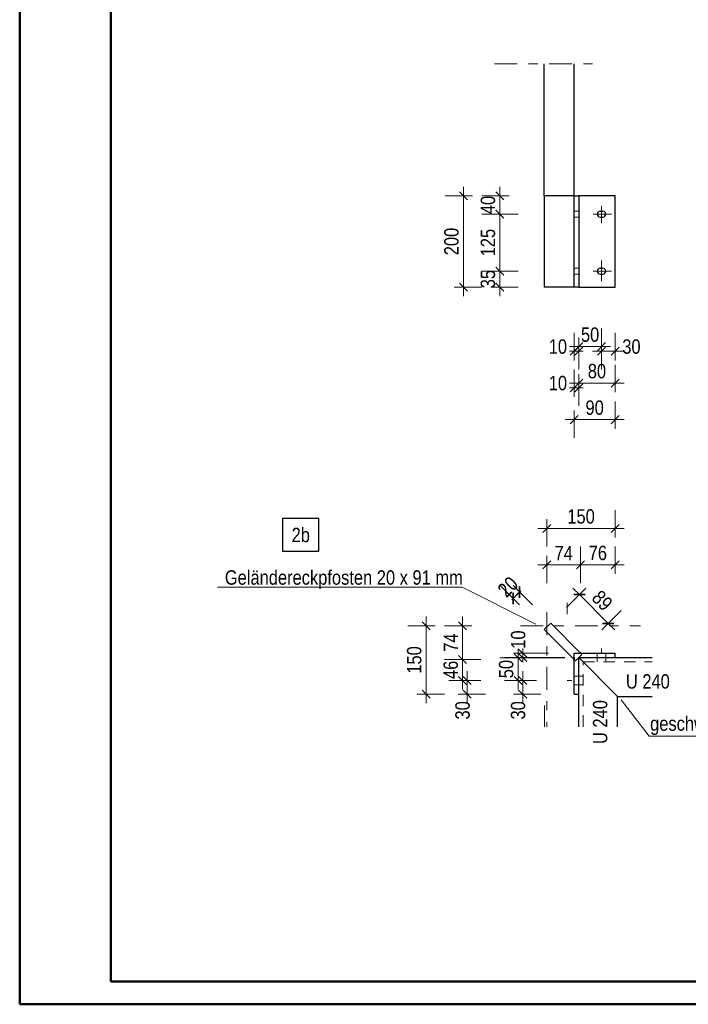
# Model space of a CAD drawing. Header units: millimetres. Extents: x 0 to 96, y -6 to 70.6.
# Tile 1 of 138: x 0 to 7.3, y 0 to 10.8. Entities that reach past the tile are written whole.
import ezdxf

# ---------------------------------------------------------------- set-up
doc = ezdxf.new("R2010")
doc.units = ezdxf.units.MM
for name, pattern in [('DASHDOT', [1, 0.5, -0.25, 0, -0.25]), ('DASHDOTX2', [2, 1, -0.5, 0, -0.5]), ('HIDDEN', [0.375, 0.25, -0.125])]:
    doc.linetypes.add(name, pattern=pattern)
doc.layers.add('Achsen', color=7, linetype='Continuous', lineweight=20)
doc.layers.add('Schraffuren', color=7, linetype='Continuous', lineweight=20)
doc.styles.add('Arial Narrow', font='ARIALN.TTF')
doc.dimstyles.new('Arch_Strakon_dimstyle', dxfattribs={"dimtxt": 15.75, "dimasz": 1, "dimexe": 1.25, "dimexo": 0.0625, "dimgap": 1, "dimtad": 0, "dimdec": 3, "dimzin": 12, "dimdsep": 46, "dimtxsty": 'Arial Narrow', "dimblk": 'Arrowhead_Tick', "dimsah": 1, "dimcen": 0, "dimse1": 1, "dimse2": 1, "dimclrd": 6, "dimclrt": 2, "dimazin": 0, "dimtfac": 1, "dimtdec": 4, "dimtmove": 0, "dimatfit": 3, "dimldrblk": 'NONE', "dimfxl": 1, "dimtvp": 1, "dimtolj": 1, "dimtzin": 0, "dimlwd": 13, "dimarcsym": 2})

# ---------------------------------------------------------------- blocks, each defined once
blk = doc.blocks.new('Arrowhead_Tick')
at = {"color": 0, "linetype": 'Continuous', "lineweight": -2}
for p, q in [((0, 20), (0, -10)), ((-1, 0), (0, 0)), ((10, 0), (0, 0))]:
    blk.add_line(p, q, dxfattribs=at)
at = {"color": 2, "linetype": 'Continuous', "lineweight": 35}
blk.add_line((4.4, 4.4), (-4.4, -4.4), dxfattribs=at)
blk = doc.blocks.new('*D391')
at = {"color": 6, "linetype": 'Continuous', "lineweight": 13}
blk.add_line((6.141, 4.483), (6.443, 4.181), dxfattribs=at)
at = {"layer": 'Defpoints', "color": 0}
for p in [(5.82, 4.176), (6.45, 4.174), (6.126, 3.849)]:
    blk.add_point(p, dxfattribs=at)
at = {"color": 6, "lineweight": 13, "xscale": 0.01, "yscale": 0.01, "zscale": 0.01}
for p, rotation in [((6.134, 4.49), 134.9999999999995), ((6.45, 4.174), 314.9999999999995)]:
    blk.add_blockref('Arrowhead_Tick', p, dxfattribs=dict(at, rotation=rotation))
at = {"color": 2, "lineweight": 0, "insert": (6.384, 4.424), "char_height": 0.1575, "attachment_point": 5, "rotation": 315, "style": 'Arial Narrow'}
blk.add_mtext('\\A1;89', dxfattribs=at)
blk = doc.blocks.new('_None')
blk = doc.blocks.new('*D392')
at = {"color": 6, "linetype": 'Continuous', "lineweight": 13}
blk.add_line((5.512, 3.409), (5.512, 3.539), dxfattribs=at)
at = {"layer": 'Defpoints', "color": 0}
for p in [(5.512, 3.549), (6.001, 3.549), (6.076, 3.399)]:
    blk.add_point(p, dxfattribs=at)
at = {"color": 6, "lineweight": 13, "xscale": 0.01, "yscale": 0.01, "zscale": 0.01}
for p, rotation in [((5.512, 3.549), 90), ((5.512, 3.399), 270)]:
    blk.add_blockref('Arrowhead_Tick', p, dxfattribs=dict(at, rotation=rotation))
at = {"color": 2, "lineweight": 0, "insert": (5.462, 3.221), "char_height": 0.1575, "attachment_point": 5, "rotation": 90, "style": 'Arial Narrow'}
blk.add_mtext('\\A1;30', dxfattribs=at)
blk = doc.blocks.new('*D393')
at = {"color": 6, "linetype": 'Continuous', "lineweight": 13}
blk.add_line((5.462, 3.559), (5.462, 3.786), dxfattribs=at)
at = {"layer": 'Defpoints', "color": 0}
for p in [(5.462, 3.796), (6.076, 3.796), (6.001, 3.549)]:
    blk.add_point(p, dxfattribs=at)
at = {"color": 6, "lineweight": 13, "xscale": 0.01, "yscale": 0.01, "zscale": 0.01}
for p, rotation in [((5.462, 3.796), 90), ((5.462, 3.549), 270)]:
    blk.add_blockref('Arrowhead_Tick', p, dxfattribs=dict(at, rotation=rotation))
at = {"color": 2, "lineweight": 0, "insert": (5.332, 3.673), "char_height": 0.1575, "attachment_point": 5, "rotation": 90, "style": 'Arial Narrow'}
blk.add_mtext('\\A1;50', dxfattribs=at)
blk = doc.blocks.new('*D394')
at = {"color": 6, "linetype": 'Continuous', "lineweight": 13}
for p, q in [((5.512, 3.859), (5.512, 3.869)), ((5.512, 3.799), (5.512, 3.849)), ((5.512, 3.789), (5.512, 3.779))]:
    blk.add_line(p, q, dxfattribs=at)
at = {"layer": 'Defpoints', "color": 0}
for p in [(5.512, 3.849), (6.526, 3.849), (6.526, 3.799)]:
    blk.add_point(p, dxfattribs=at)
at = {"color": 6, "lineweight": 13, "xscale": 0.01, "yscale": 0.01, "zscale": 0.01}
for p, rotation in [((5.512, 3.799), 90), ((5.512, 3.849), 270)]:
    blk.add_blockref('Arrowhead_Tick', p, dxfattribs=dict(at, rotation=rotation))
at = {"color": 2, "lineweight": 0, "insert": (5.463, 3.996), "char_height": 0.1575, "attachment_point": 5, "rotation": 90, "style": 'Arial Narrow'}
blk.add_mtext('\\A1;10', dxfattribs=at)
blk = doc.blocks.new('*D403')
at = {"layer": 'Defpoints', "color": 0}
for p in [(5.263, 8.033), (6.391, 8.033), (6.076, 7.858)]:
    blk.add_point(p, dxfattribs=at)
at = {"layer": 'Schraffuren', "color": 6, "linetype": 'Continuous', "lineweight": 13}
blk.add_line((5.263, 7.868), (5.263, 8.023), dxfattribs=at)
at = {"layer": 'Schraffuren', "color": 6, "lineweight": 13, "xscale": 0.01, "yscale": 0.01, "zscale": 0.01}
for p, rotation in [((5.263, 8.033), 90), ((5.263, 7.858), 270)]:
    blk.add_blockref('Arrowhead_Tick', p, dxfattribs=dict(at, rotation=rotation))
at = {"layer": 'Schraffuren', "color": 2, "lineweight": 0, "insert": (5.132, 7.946), "char_height": 0.1575, "attachment_point": 5, "rotation": 90, "style": 'Arial Narrow'}
blk.add_mtext('\\A1;35', dxfattribs=at)
blk = doc.blocks.new('*D404')
at = {"layer": 'Defpoints', "color": 0}
for p in [(5.263, 8.659), (6.286, 8.659), (6.391, 8.033)]:
    blk.add_point(p, dxfattribs=at)
at = {"layer": 'Schraffuren', "color": 6, "linetype": 'Continuous', "lineweight": 13}
blk.add_line((5.263, 8.043), (5.263, 8.649), dxfattribs=at)
at = {"layer": 'Schraffuren', "color": 6, "lineweight": 13, "xscale": 0.01, "yscale": 0.01, "zscale": 0.01}
for p, rotation in [((5.263, 8.659), 90), ((5.263, 8.033), 270)]:
    blk.add_blockref('Arrowhead_Tick', p, dxfattribs=dict(at, rotation=rotation))
at = {"layer": 'Schraffuren', "color": 2, "lineweight": 0, "insert": (5.132, 8.346), "char_height": 0.1575, "attachment_point": 5, "rotation": 90, "style": 'Arial Narrow'}
blk.add_mtext('\\A1;125', dxfattribs=at)
blk = doc.blocks.new('*D405')
at = {"layer": 'Defpoints', "color": 0}
for p in [(5.263, 8.858), (6.076, 8.858), (6.286, 8.659)]:
    blk.add_point(p, dxfattribs=at)
at = {"layer": 'Schraffuren', "color": 6, "linetype": 'Continuous', "lineweight": 13}
blk.add_line((5.263, 8.669), (5.263, 8.848), dxfattribs=at)
at = {"layer": 'Schraffuren', "color": 6, "lineweight": 13, "xscale": 0.01, "yscale": 0.01, "zscale": 0.01}
for p, rotation in [((5.263, 8.858), 90), ((5.263, 8.659), 270)]:
    blk.add_blockref('Arrowhead_Tick', p, dxfattribs=dict(at, rotation=rotation))
at = {"layer": 'Schraffuren', "color": 2, "lineweight": 0, "insert": (5.132, 8.758), "char_height": 0.1575, "attachment_point": 5, "rotation": 90, "style": 'Arial Narrow'}
blk.add_mtext('\\A1;40', dxfattribs=at)
blk = doc.blocks.new('*D406')
at = {"layer": 'Defpoints', "color": 0}
for p in [(4.863, 8.858), (6.076, 8.858), (6.076, 7.858)]:
    blk.add_point(p, dxfattribs=at)
at = {"layer": 'Schraffuren', "color": 6, "linetype": 'Continuous', "lineweight": 13}
blk.add_line((4.863, 7.868), (4.863, 8.848), dxfattribs=at)
at = {"layer": 'Schraffuren', "color": 6, "lineweight": 13, "xscale": 0.01, "yscale": 0.01, "zscale": 0.01}
for p, rotation in [((4.863, 8.858), 90), ((4.863, 7.858), 270)]:
    blk.add_blockref('Arrowhead_Tick', p, dxfattribs=dict(at, rotation=rotation))
at = {"layer": 'Schraffuren', "color": 2, "lineweight": 0, "insert": (4.732, 8.358), "char_height": 0.1575, "attachment_point": 5, "rotation": 90, "style": 'Arial Narrow'}
blk.add_mtext('\\A1;200', dxfattribs=at)
blk = doc.blocks.new('*D407')
at = {"layer": 'Defpoints', "color": 0}
for p in [(6.076, 7.858), (6.126, 7.858), (6.126, 7.156)]:
    blk.add_point(p, dxfattribs=at)
at = {"layer": 'Schraffuren', "color": 6, "linetype": 'Continuous', "lineweight": 13}
for p, q in [((6.066, 7.156), (6.056, 7.156)), ((6.076, 7.156), (6.126, 7.156)), ((6.136, 7.156), (6.146, 7.156))]:
    blk.add_line(p, q, dxfattribs=at)
at = {"layer": 'Schraffuren', "color": 6, "lineweight": 13, "xscale": 0.01, "yscale": 0.01, "zscale": 0.01}
blk.add_blockref('Arrowhead_Tick', (6.076, 7.156), dxfattribs=at)
at = {"layer": 'Schraffuren', "color": 6, "lineweight": 13, "xscale": 0.01, "yscale": 0.01, "zscale": 0.01, "rotation": 180}
blk.add_blockref('Arrowhead_Tick', (6.126, 7.156), dxfattribs=at)
at = {"layer": 'Schraffuren', "color": 2, "lineweight": 0, "insert": (5.898, 7.206), "char_height": 0.1575, "attachment_point": 5, "style": 'Arial Narrow'}
blk.add_mtext('\\A1;10', dxfattribs=at)
blk = doc.blocks.new('*D408')
at = {"layer": 'Defpoints', "color": 0}
for p in [(6.376, 7.922), (6.126, 7.858), (6.376, 7.206)]:
    blk.add_point(p, dxfattribs=at)
at = {"layer": 'Schraffuren', "color": 6, "linetype": 'Continuous', "lineweight": 13}
blk.add_line((6.136, 7.206), (6.366, 7.206), dxfattribs=at)
at = {"layer": 'Schraffuren', "color": 6, "lineweight": 13, "xscale": 0.01, "yscale": 0.01, "zscale": 0.01}
blk.add_blockref('Arrowhead_Tick', (6.376, 7.206), dxfattribs=at)
at = {"layer": 'Schraffuren', "color": 6, "lineweight": 13, "xscale": 0.01, "yscale": 0.01, "zscale": 0.01, "rotation": 180}
blk.add_blockref('Arrowhead_Tick', (6.126, 7.206), dxfattribs=at)
at = {"layer": 'Schraffuren', "color": 2, "lineweight": 0, "insert": (6.251, 7.337), "char_height": 0.1575, "attachment_point": 5, "style": 'Arial Narrow'}
blk.add_mtext('\\A1;50', dxfattribs=at)
blk = doc.blocks.new('*D409')
at = {"layer": 'Defpoints', "color": 0}
for p in [(6.376, 7.922), (6.526, 7.858), (6.526, 7.156)]:
    blk.add_point(p, dxfattribs=at)
at = {"layer": 'Schraffuren', "color": 6, "linetype": 'Continuous', "lineweight": 13}
blk.add_line((6.386, 7.156), (6.516, 7.156), dxfattribs=at)
at = {"layer": 'Schraffuren', "color": 6, "lineweight": 13, "xscale": 0.01, "yscale": 0.01, "zscale": 0.01}
blk.add_blockref('Arrowhead_Tick', (6.526, 7.156), dxfattribs=at)
at = {"layer": 'Schraffuren', "color": 6, "lineweight": 13, "xscale": 0.01, "yscale": 0.01, "zscale": 0.01, "rotation": 180}
blk.add_blockref('Arrowhead_Tick', (6.376, 7.156), dxfattribs=at)
at = {"layer": 'Schraffuren', "color": 2, "lineweight": 0, "insert": (6.704, 7.206), "char_height": 0.1575, "attachment_point": 5, "style": 'Arial Narrow'}
blk.add_mtext('\\A1;30', dxfattribs=at)
blk = doc.blocks.new('*D410')
at = {"layer": 'Defpoints', "color": 0}
for p in [(6.076, 7.858), (6.526, 7.858), (6.526, 6.406)]:
    blk.add_point(p, dxfattribs=at)
at = {"layer": 'Schraffuren', "color": 6, "linetype": 'Continuous', "lineweight": 13}
blk.add_line((6.086, 6.406), (6.516, 6.406), dxfattribs=at)
at = {"layer": 'Schraffuren', "color": 6, "lineweight": 13, "xscale": 0.01, "yscale": 0.01, "zscale": 0.01}
blk.add_blockref('Arrowhead_Tick', (6.526, 6.406), dxfattribs=at)
at = {"layer": 'Schraffuren', "color": 6, "lineweight": 13, "xscale": 0.01, "yscale": 0.01, "zscale": 0.01, "rotation": 180}
blk.add_blockref('Arrowhead_Tick', (6.076, 6.406), dxfattribs=at)
at = {"layer": 'Schraffuren', "color": 2, "lineweight": 0, "insert": (6.301, 6.537), "char_height": 0.1575, "attachment_point": 5, "style": 'Arial Narrow'}
blk.add_mtext('\\A1;90', dxfattribs=at)
blk = doc.blocks.new('*D411')
at = {"layer": 'Defpoints', "color": 0}
for p in [(6.076, 7.858), (6.126, 7.858), (6.126, 6.756)]:
    blk.add_point(p, dxfattribs=at)
at = {"layer": 'Schraffuren', "color": 6, "linetype": 'Continuous', "lineweight": 13}
for p, q in [((6.066, 6.756), (6.056, 6.756)), ((6.076, 6.756), (6.126, 6.756)), ((6.136, 6.756), (6.146, 6.756))]:
    blk.add_line(p, q, dxfattribs=at)
at = {"layer": 'Schraffuren', "color": 6, "lineweight": 13, "xscale": 0.01, "yscale": 0.01, "zscale": 0.01}
blk.add_blockref('Arrowhead_Tick', (6.076, 6.756), dxfattribs=at)
at = {"layer": 'Schraffuren', "color": 6, "lineweight": 13, "xscale": 0.01, "yscale": 0.01, "zscale": 0.01, "rotation": 180}
blk.add_blockref('Arrowhead_Tick', (6.126, 6.756), dxfattribs=at)
at = {"layer": 'Schraffuren', "color": 2, "lineweight": 0, "insert": (5.898, 6.806), "char_height": 0.1575, "attachment_point": 5, "style": 'Arial Narrow'}
blk.add_mtext('\\A1;10', dxfattribs=at)
blk = doc.blocks.new('*D412')
at = {"layer": 'Defpoints', "color": 0}
for p in [(6.126, 7.858), (6.526, 7.858), (6.526, 6.806)]:
    blk.add_point(p, dxfattribs=at)
at = {"layer": 'Schraffuren', "color": 6, "linetype": 'Continuous', "lineweight": 13}
blk.add_line((6.136, 6.806), (6.516, 6.806), dxfattribs=at)
at = {"layer": 'Schraffuren', "color": 6, "lineweight": 13, "xscale": 0.01, "yscale": 0.01, "zscale": 0.01, "rotation": 180}
blk.add_blockref('Arrowhead_Tick', (6.126, 6.806), dxfattribs=at)
at = {"layer": 'Schraffuren', "color": 6, "lineweight": 13, "xscale": 0.01, "yscale": 0.01, "zscale": 0.01}
blk.add_blockref('Arrowhead_Tick', (6.526, 6.806), dxfattribs=at)
at = {"layer": 'Schraffuren', "color": 2, "lineweight": 0, "insert": (6.326, 6.937), "char_height": 0.1575, "attachment_point": 5, "style": 'Arial Narrow'}
blk.add_mtext('\\A1;80', dxfattribs=at)
blk = doc.blocks.new('*D413')
at = {"layer": 'Defpoints', "color": 0}
for p in [(5.478, 4.517), (5.749, 4.105), (5.82, 4.176)]:
    blk.add_point(p, dxfattribs=at)
at = {"layer": 'Schraffuren', "color": 6, "linetype": 'Continuous', "lineweight": 13}
for p, q in [((5.485, 4.524), (5.492, 4.531)), ((5.4, 4.44), (5.393, 4.432)), ((5.408, 4.447), (5.478, 4.517))]:
    blk.add_line(p, q, dxfattribs=at)
at = {"layer": 'Schraffuren', "color": 6, "lineweight": 13, "xscale": 0.01, "yscale": 0.01, "zscale": 0.01}
for p, rotation in [((5.408, 4.447), 45.00000000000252), ((5.478, 4.517), 225.0000000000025)]:
    blk.add_blockref('Arrowhead_Tick', p, dxfattribs=dict(at, rotation=rotation))
at = {"layer": 'Schraffuren', "color": 2, "lineweight": 0, "insert": (5.351, 4.574), "char_height": 0.1575, "attachment_point": 5, "rotation": 45, "style": 'Arial Narrow'}
blk.add_mtext('\\A1;20', dxfattribs=at)
blk = doc.blocks.new('*D414')
at = {"layer": 'Defpoints', "color": 0}
for p in [(6.146, 4.815), (5.777, 4.296), (6.146, 3.849)]:
    blk.add_point(p, dxfattribs=at)
at = {"layer": 'Schraffuren', "color": 6, "linetype": 'Continuous', "lineweight": 13}
blk.add_line((5.787, 4.815), (6.136, 4.815), dxfattribs=at)
at = {"layer": 'Schraffuren', "color": 6, "lineweight": 13, "xscale": 0.01, "yscale": 0.01, "zscale": 0.01}
blk.add_blockref('Arrowhead_Tick', (6.146, 4.815), dxfattribs=at)
at = {"layer": 'Schraffuren', "color": 6, "lineweight": 13, "xscale": 0.01, "yscale": 0.01, "zscale": 0.01, "rotation": 180}
blk.add_blockref('Arrowhead_Tick', (5.777, 4.815), dxfattribs=at)
at = {"layer": 'Schraffuren', "color": 2, "lineweight": 0, "insert": (5.962, 4.944), "char_height": 0.1575, "attachment_point": 5, "style": 'Arial Narrow'}
blk.add_mtext('\\A1;74', dxfattribs=at)
blk = doc.blocks.new('*D415')
at = {"layer": 'Defpoints', "color": 0}
for p in [(6.526, 4.815), (6.146, 3.849), (6.526, 3.849)]:
    blk.add_point(p, dxfattribs=at)
at = {"layer": 'Schraffuren', "color": 6, "linetype": 'Continuous', "lineweight": 13}
blk.add_line((6.156, 4.815), (6.516, 4.815), dxfattribs=at)
at = {"layer": 'Schraffuren', "color": 6, "lineweight": 13, "xscale": 0.01, "yscale": 0.01, "zscale": 0.01}
blk.add_blockref('Arrowhead_Tick', (6.526, 4.815), dxfattribs=at)
at = {"layer": 'Schraffuren', "color": 6, "lineweight": 13, "xscale": 0.01, "yscale": 0.01, "zscale": 0.01, "rotation": 180}
blk.add_blockref('Arrowhead_Tick', (6.146, 4.815), dxfattribs=at)
at = {"layer": 'Schraffuren', "color": 2, "lineweight": 0, "insert": (6.336, 4.945), "char_height": 0.1575, "attachment_point": 5, "style": 'Arial Narrow'}
blk.add_mtext('\\A1;76', dxfattribs=at)
blk = doc.blocks.new('*D416')
at = {"layer": 'Defpoints', "color": 0}
for p in [(4.904, 3.549), (6.001, 3.549), (6.076, 3.399)]:
    blk.add_point(p, dxfattribs=at)
at = {"layer": 'Schraffuren', "color": 6, "linetype": 'Continuous', "lineweight": 13}
blk.add_line((4.904, 3.409), (4.904, 3.539), dxfattribs=at)
at = {"layer": 'Schraffuren', "color": 6, "lineweight": 13, "xscale": 0.01, "yscale": 0.01, "zscale": 0.01}
for p, rotation in [((4.904, 3.549), 90), ((4.904, 3.399), 270)]:
    blk.add_blockref('Arrowhead_Tick', p, dxfattribs=dict(at, rotation=rotation))
at = {"layer": 'Schraffuren', "color": 2, "lineweight": 0, "insert": (4.854, 3.221), "char_height": 0.1575, "attachment_point": 5, "rotation": 90, "style": 'Arial Narrow'}
blk.add_mtext('\\A1;30', dxfattribs=at)
blk = doc.blocks.new('*D417')
at = {"layer": 'Defpoints', "color": 0}
for p in [(4.854, 3.778), (6.076, 3.778), (6.001, 3.549)]:
    blk.add_point(p, dxfattribs=at)
at = {"layer": 'Schraffuren', "color": 6, "linetype": 'Continuous', "lineweight": 13}
blk.add_line((4.854, 3.559), (4.854, 3.768), dxfattribs=at)
at = {"layer": 'Schraffuren', "color": 6, "lineweight": 13, "xscale": 0.01, "yscale": 0.01, "zscale": 0.01}
for p, rotation in [((4.854, 3.778), 90), ((4.854, 3.549), 270)]:
    blk.add_blockref('Arrowhead_Tick', p, dxfattribs=dict(at, rotation=rotation))
at = {"layer": 'Schraffuren', "color": 2, "lineweight": 0, "insert": (4.724, 3.664), "char_height": 0.1575, "attachment_point": 5, "rotation": 90, "style": 'Arial Narrow'}
blk.add_mtext('\\A1;46', dxfattribs=at)
blk = doc.blocks.new('*D418')
at = {"layer": 'Defpoints', "color": 0}
for p in [(4.854, 4.148), (5.487, 4.148), (6.076, 3.778)]:
    blk.add_point(p, dxfattribs=at)
at = {"layer": 'Schraffuren', "color": 6, "linetype": 'Continuous', "lineweight": 13}
blk.add_line((4.854, 3.788), (4.854, 4.138), dxfattribs=at)
at = {"layer": 'Schraffuren', "color": 6, "lineweight": 13, "xscale": 0.01, "yscale": 0.01, "zscale": 0.01}
for p, rotation in [((4.854, 4.148), 90), ((4.854, 3.778), 270)]:
    blk.add_blockref('Arrowhead_Tick', p, dxfattribs=dict(at, rotation=rotation))
at = {"layer": 'Schraffuren', "color": 2, "lineweight": 0, "insert": (4.726, 3.963), "char_height": 0.1575, "attachment_point": 5, "rotation": 90, "style": 'Arial Narrow'}
blk.add_mtext('\\A1;74', dxfattribs=at)
blk = doc.blocks.new('*D419')
at = {"layer": 'Defpoints', "color": 0}
for p in [(4.454, 4.148), (5.487, 4.148), (6.076, 3.399)]:
    blk.add_point(p, dxfattribs=at)
at = {"layer": 'Schraffuren', "color": 6, "linetype": 'Continuous', "lineweight": 13}
blk.add_line((4.454, 3.409), (4.454, 4.138), dxfattribs=at)
at = {"layer": 'Schraffuren', "color": 6, "lineweight": 13, "xscale": 0.01, "yscale": 0.01, "zscale": 0.01}
for p, rotation in [((4.454, 4.148), 90), ((4.454, 3.399), 270)]:
    blk.add_blockref('Arrowhead_Tick', p, dxfattribs=dict(at, rotation=rotation))
at = {"layer": 'Schraffuren', "color": 2, "lineweight": 0, "insert": (4.324, 3.773), "char_height": 0.1575, "attachment_point": 5, "rotation": 90, "style": 'Arial Narrow'}
blk.add_mtext('\\A1;150', dxfattribs=at)
blk = doc.blocks.new('*D420')
at = {"layer": 'Defpoints', "color": 0}
for p in [(6.526, 5.215), (5.777, 4.296), (6.526, 3.849)]:
    blk.add_point(p, dxfattribs=at)
at = {"layer": 'Schraffuren', "color": 6, "linetype": 'Continuous', "lineweight": 13}
blk.add_line((5.787, 5.215), (6.516, 5.215), dxfattribs=at)
at = {"layer": 'Schraffuren', "color": 6, "lineweight": 13, "xscale": 0.01, "yscale": 0.01, "zscale": 0.01}
blk.add_blockref('Arrowhead_Tick', (6.526, 5.215), dxfattribs=at)
at = {"layer": 'Schraffuren', "color": 6, "lineweight": 13, "xscale": 0.01, "yscale": 0.01, "zscale": 0.01, "rotation": 180}
blk.add_blockref('Arrowhead_Tick', (5.777, 5.215), dxfattribs=at)
at = {"layer": 'Schraffuren', "color": 2, "lineweight": 0, "insert": (6.152, 5.345), "char_height": 0.1575, "attachment_point": 5, "style": 'Arial Narrow'}
blk.add_mtext('\\A1;150', dxfattribs=at)

msp = doc.modelspace()

# ---------------------------------------------------------------- linework, layer by layer
at = {"color": 4, "linetype": 'Continuous', "lineweight": 50}
for p, q in [((0, 42.05), (0, 0)), ((1, 41.8), (1, 0.25)), ((1, 0.25), (87.25, 0.25)), ((0, 0), (87.5, 0))]:
    msp.add_line(p, q, dxfattribs=at)
at = {"color": 6, "linetype": 'DASHDOT', "lineweight": 13, "ltscale": 0.5}
for p, q in [((5.2021137, 10.3059128), (6.3407775, 10.3059128)), ((6.2855259, 8.6586806), (6.4853172, 8.6586806)), ((6.2855259, 8.0336806), (6.4853172, 8.0336806)), ((5.7773522, 4.2961255), (5.7773522, 3.0416387)), ((5.4871624, 4.1475141), (6.8051043, 4.1475141)), ((6.3757005, 3.8491657), (6.3757005, 3.8991657)), ((6.0007005, 3.5491657), (6.0507005, 3.5491657)), ((5.7508357, 3.2747205), (5.7508357, 3.0416387))]:
    msp.add_line(p, q, dxfattribs=at)
at = {"color": 3, "linetype": 'Continuous', "lineweight": 25}
for p, q in [((5.7490679, 8.8582727), (5.7490679, 10.3059128)), ((6.0757005, 8.8582727), (6.0757005, 10.3059128)), ((6.1257005, 3.7991657), (6.5507005, 3.3741657))]:
    msp.add_line(p, q, dxfattribs=at)
at = {"color": 5, "linetype": 'Continuous', "lineweight": 18}
msp.add_line((4.849483, 4.5695323), (2.1689884, 4.5695323), dxfattribs=at)
at = {"color": 6, "linetype": 'HIDDEN', "lineweight": 13, "ltscale": 0.5}
for p, q in [((6.0007005, 4.2730383), (6.0007005, 4.4992172)), ((5.4727658, 3.8491657), (5.7958185, 3.8491657)), ((6.3282005, 3.7991657), (6.3282005, 3.8491657)), ((6.3282005, 3.7516657), (6.3282005, 3.7991657)), ((6.4232005, 3.7991657), (6.4232005, 3.8491657)), ((6.4232005, 3.7516657), (6.4232005, 3.7991657)), ((6.1732005, 3.7516657), (6.9303443, 3.7516657)), ((6.1732005, 3.0416387), (6.1732005, 3.7516657)), ((6.0757005, 3.5966657), (6.1257005, 3.5966657)), ((6.1257005, 3.5966657), (6.1732005, 3.5966657)), ((6.0757005, 3.5016657), (6.1257005, 3.5016657)), ((6.1257005, 3.5016657), (6.1732005, 3.5016657))]:
    msp.add_line(p, q, dxfattribs=at)
at = {"color": 3, "linetype": 'DASHDOTX2', "lineweight": 25, "ltscale": 0.5}
msp.add_line((5.4727658, 3.7998573), (6.9303443, 3.7998573), dxfattribs=at)
at = {"color": 9, "linetype": 'Continuous', "lineweight": 0}
msp.add_circle((6.0757005, 3.7961327), 0.00555, dxfattribs=at)
at = {"layer": 'Achsen', "color": 3, "linetype": 'Continuous', "lineweight": 25}
for p, q in [((6.3607005, 8.6907727), (6.3907005, 8.6907727)), ((6.3607005, 8.6257727), (6.3907005, 8.6257727)), ((6.3607005, 8.0657727), (6.3907005, 8.0657727)), ((6.3607005, 8.0007727), (6.3907005, 8.0007727)), ((3.2780907, 5.3215405), (2.8796407, 5.3215405)), ((2.8796407, 5.3215405), (2.8796407, 4.9640405)), ((3.2780907, 4.9640405), (3.2780907, 5.3215405)), ((2.8796407, 4.9640405), (3.2780907, 4.9640405)), ((5.8197786, 4.1757984), (5.7490679, 4.1050877)), ((5.7490679, 4.1050877), (6.0903452, 3.7638104)), ((5.8197786, 4.1757984), (6.1610559, 3.8345211)), ((6.0757005, 3.8491657), (6.1257005, 3.8491657)), ((6.0757005, 3.3991657), (6.0757005, 3.8491657)), ((6.1610559, 3.8345211), (6.0903452, 3.7638104)), ((6.1257005, 3.8491657), (6.5257005, 3.8491657)), ((6.1257005, 3.7991657), (6.9303443, 3.7991657)), ((6.1257005, 3.0416387), (6.1257005, 3.7991657)), ((6.5257005, 3.7991657), (6.5257005, 3.8491657)), ((6.0757005, 3.3991657), (6.1257005, 3.3991657)), ((6.5507005, 3.3741657), (6.9303443, 3.3741657)), ((6.5507005, 3.0416387), (6.5507005, 3.3741657))]:
    msp.add_line(p, q, dxfattribs=at)
for centre, start, end in [((6.3607005, 8.6582727), 90, 270), ((6.3907005, 8.6582727), 270, 90), ((6.3607005, 8.0332727), 90, 270), ((6.3907005, 8.0332727), 270, 90)]:
    msp.add_arc(centre, 0.0325, start, end, dxfattribs=at)
at = {"layer": 'Schraffuren', "color": 3, "linetype": 'Continuous', "lineweight": 25}
for p, q in [((5.7490679, 8.8582727), (5.7490679, 7.8582727)), ((6.0757005, 8.8582727), (5.7490679, 8.8582727)), ((6.0757005, 7.8582727), (6.0757005, 8.8582727)), ((6.0757005, 8.8582727), (6.1257005, 8.8582727)), ((6.1257005, 8.8582727), (6.1257005, 7.8582727)), ((6.1257005, 8.8582727), (6.1257005, 7.8582727)), ((6.5257005, 8.8582727), (6.1257005, 8.8582727)), ((6.5257005, 7.8582727), (6.5257005, 8.8582727)), ((6.0757005, 7.8582727), (5.7490679, 7.8582727)), ((6.1257005, 7.8582727), (6.0757005, 7.8582727)), ((6.1257005, 7.8582727), (6.5257005, 7.8582727))]:
    msp.add_line(p, q, dxfattribs=at)
at = {"layer": 'Schraffuren', "color": 6, "linetype": 'DASHDOT', "lineweight": 13, "ltscale": 0.5}
for p, q in [((6.3757005, 8.5587841), (6.3757005, 8.7461393)), ((6.0757005, 8.6907727), (6.1257005, 8.6907727)), ((6.0757005, 8.6257727), (6.1257005, 8.6257727)), ((6.3757005, 7.9217763), (6.3757005, 8.149485)), ((6.0757005, 8.0657727), (6.1257005, 8.0657727)), ((6.0757005, 8.0007727), (6.1257005, 8.0007727))]:
    msp.add_line(p, q, dxfattribs=at)
at = {"layer": 'Schraffuren', "color": 5, "linetype": 'Continuous', "lineweight": 18}
for p, q in [((4.849483, 4.5695323), (5.6562607, 4.1662827)), ((6.8987908, 2.937667), (6.5911912, 3.3345697)), ((8.4070209, 2.937667), (6.8987908, 2.937667))]:
    msp.add_line(p, q, dxfattribs=at)
at = {"layer": 'Schraffuren', "color": 9, "linetype": 'Continuous', "lineweight": 0}
for centre in [(6.0757005, 3.7784551), (6.1464112, 3.8491657)]:
    msp.add_circle(centre, 0.00555, dxfattribs=at)

# ---------------------------------------------------------------- texts
at = {"color": 2, "lineweight": 35, "style": 'Arial Narrow'}
msp.add_text('Geländereckpfosten 20 x 91 mm', height=0.1575, dxfattribs=at).set_placement((2.2482246, 4.597769))
at = {"layer": 'Achsen', "color": 2, "lineweight": 35, "style": 'Arial Narrow'}
msp.add_text('2b', height=0.1575, dxfattribs=at).set_placement((2.9796407, 5.0640405))
at = {"layer": 'Schraffuren', "color": 2, "lineweight": 35, "style": 'Arial Narrow'}
for s, p in [('U 240', (6.6432313, 3.4592211)), ('geschweißte Ecke', (6.9087133, 2.9972024))]:
    msp.add_text(s, height=0.1575, dxfattribs=at).set_placement(p)
msp.add_text('U 240', height=0.1575, rotation=90, dxfattribs=at).set_placement((6.4396878, 2.8522322))

# ---------------------------------------------------------------- dimensions: what is measured, and where the dimension line sits
at = {"lineweight": 0}
for base, p1, p2, angle, text, override, picture, middle in [((6.4501585, 4.1736237), (5.8197786, 4.1757984), (6.1257005, 3.8491657), 315, '89', {"dimscale": 0.01, "dimtxt": 15.75, "dimasz": 1, "dimgap": 5, "dimtad": 1, "dimjust": 0, "dimtih": 0, "dimtoh": 0, "dimdec": 3, "dimdsep": 46, "dimtxsty": 'Arial Narrow', "dimclrd": 6, "dimclrt": 2, "dimtix": 1, "dimtofl": 255, "dimtmove": 0, "dimatfit": 2, "dimfxl": 0, "dimfxlon": 0, "dimtvp": 31.746032, "dimlwd": 13}, '*D391', (6.2920198, 4.3317623)), ((5.5119169, 3.8491657), (6.5257005, 3.7991657), (6.5257005, 3.8491657), 90, '10', {"dimscale": 0.01, "dimtxt": 15.75, "dimasz": 1, "dimgap": 5, "dimtad": 0, "dimjust": 0, "dimtih": 0, "dimtoh": 0, "dimdec": 3, "dimdsep": 46, "dimtxsty": 'Arial Narrow', "dimclrd": 6, "dimclrt": 2, "dimtix": 0, "dimtofl": 255, "dimtmove": 2, "dimatfit": 2, "dimfxl": 0, "dimfxlon": 0, "dimtvp": 31.746032, "dimlwd": 13}, '*D394', (5.4627585, 3.9961668)), ((5.4619169, 3.7961327), (6.0007005, 3.5491657), (6.0757005, 3.7961327), 90, '50', {"dimscale": 0.01, "dimtxt": 15.75, "dimasz": 1, "dimgap": 5, "dimtad": 1, "dimjust": 0, "dimtih": 0, "dimtoh": 0, "dimdec": 6, "dimdsep": 46, "dimtxsty": 'Arial Narrow', "dimclrd": 6, "dimclrt": 2, "dimtix": 1, "dimtofl": 255, "dimtmove": 0, "dimatfit": 2, "dimfxl": 0, "dimfxlon": 0, "dimtvp": 31.746032, "dimlwd": 13}, '*D393', (5.4619169, 3.6726492)), ((5.5119169, 3.5491657), (6.0757005, 3.3991657), (6.0007005, 3.5491657), 90, '30', {"dimscale": 0.01, "dimtxt": 15.75, "dimasz": 1, "dimgap": 5, "dimtad": 1, "dimjust": 0, "dimtih": 0, "dimtoh": 0, "dimdec": 3, "dimdsep": 46, "dimtxsty": 'Arial Narrow', "dimclrd": 6, "dimclrt": 2, "dimtix": 0, "dimtofl": 255, "dimtmove": 2, "dimatfit": 2, "dimfxl": 0, "dimfxlon": 0, "dimtvp": 31.746032, "dimlwd": 13}, '*D392', (5.4619169, 3.2211907))]:
    dim = msp.add_linear_dim(base=base, p1=p1, p2=p2, angle=angle, text=text, dimstyle='Arch_Strakon_dimstyle', override=override, dxfattribs=at)
    dim.commit()
    dim.dimension.update_dxf_attribs({"geometry": picture, "text_midpoint": middle, "dimtype": 160})
at = {"layer": 'Schraffuren', "lineweight": 0}
for base, p1, p2, angle, text, override, picture, middle in [((4.8625539, 8.8582727), (6.0757005, 7.8582727), (6.0757005, 8.8582727), 90, '200', {"dimscale": 0.01, "dimtxt": 15.75, "dimasz": 1, "dimgap": 5, "dimtad": 1, "dimjust": 0, "dimtih": 0, "dimtoh": 0, "dimdec": 3, "dimdsep": 46, "dimtxsty": 'Arial Narrow', "dimclrd": 6, "dimclrt": 2, "dimtix": 1, "dimtofl": 255, "dimtmove": 0, "dimatfit": 2, "dimfxl": 0, "dimfxlon": 0, "dimtvp": 31.746032, "dimlwd": 13}, '*D406', (4.8625539, 8.3582727)), ((5.2625539, 8.8582727), (6.2855259, 8.6586806), (6.0757005, 8.8582727), 90, '40', {"dimscale": 0.01, "dimtxt": 15.75, "dimasz": 1, "dimgap": 5, "dimtad": 1, "dimjust": 0, "dimtih": 0, "dimtoh": 0, "dimdec": 3, "dimdsep": 46, "dimtxsty": 'Arial Narrow', "dimclrd": 6, "dimclrt": 2, "dimtix": 1, "dimtofl": 255, "dimtmove": 0, "dimatfit": 2, "dimfxl": 0, "dimfxlon": 0, "dimtvp": 31.746032, "dimlwd": 13}, '*D405', (5.2625539, 8.7584767)), ((5.2625539, 8.6586806), (6.3907005, 8.0332727), (6.2855259, 8.6586806), 90, '125', {"dimscale": 0.01, "dimtxt": 15.75, "dimasz": 1, "dimgap": 5, "dimtad": 1, "dimjust": 0, "dimtih": 0, "dimtoh": 0, "dimdec": 3, "dimdsep": 46, "dimtxsty": 'Arial Narrow', "dimclrd": 6, "dimclrt": 2, "dimtix": 1, "dimtofl": 255, "dimtmove": 0, "dimatfit": 2, "dimfxl": 0, "dimfxlon": 0, "dimtvp": 31.746032, "dimlwd": 13}, '*D404', (5.2625539, 8.3459767)), ((5.2625539, 8.0332727), (6.0757005, 7.8582727), (6.3907005, 8.0332727), 90, '35', {"dimscale": 0.01, "dimtxt": 15.75, "dimasz": 1, "dimgap": 5, "dimtad": 1, "dimjust": 0, "dimtih": 0, "dimtoh": 0, "dimdec": 3, "dimdsep": 46, "dimtxsty": 'Arial Narrow', "dimclrd": 6, "dimclrt": 2, "dimtix": 1, "dimtofl": 255, "dimtmove": 0, "dimatfit": 2, "dimfxl": 0, "dimfxlon": 0, "dimtvp": 31.746032, "dimlwd": 13}, '*D403', (5.2625539, 7.9457727)), ((5.4782662, 4.5173107), (5.7490679, 4.1050877), (5.8197786, 4.1757984), 45, '20', {"dimscale": 0.01, "dimtxt": 15.75, "dimasz": 1, "dimgap": 5, "dimtad": 1, "dimjust": 0, "dimtih": 0, "dimtoh": 0, "dimdec": 3, "dimdsep": 46, "dimtxsty": 'Arial Narrow', "dimclrd": 6, "dimclrt": 2, "dimtix": 1, "dimtofl": 255, "dimtmove": 0, "dimatfit": 2, "dimfxl": 0, "dimfxlon": 0, "dimtvp": 31.746032, "dimlwd": 13}, '*D413', (5.4429109, 4.4819554)), ((4.4544216, 4.1475141), (6.0757005, 3.3991657), (5.4871624, 4.1475141), 90, '150', {"dimscale": 0.01, "dimtxt": 15.75, "dimasz": 1, "dimgap": 5, "dimtad": 1, "dimjust": 0, "dimtih": 0, "dimtoh": 0, "dimdec": 3, "dimdsep": 46, "dimtxsty": 'Arial Narrow', "dimclrd": 6, "dimclrt": 2, "dimtix": 1, "dimtofl": 255, "dimtmove": 0, "dimatfit": 2, "dimfxl": 0, "dimfxlon": 0, "dimtvp": 31.746032, "dimlwd": 13}, '*D419', (4.4544216, 3.7733399)), ((4.8544216, 4.1475141), (6.0757005, 3.7784551), (5.4871624, 4.1475141), 90, '74', {"dimscale": 0.01, "dimtxt": 15.75, "dimasz": 1, "dimgap": 5, "dimtad": 1, "dimjust": 0, "dimtih": 0, "dimtoh": 0, "dimdec": 3, "dimdsep": 46, "dimtxsty": 'Arial Narrow', "dimclrd": 6, "dimclrt": 2, "dimtix": 1, "dimtofl": 255, "dimtmove": 0, "dimatfit": 2, "dimfxl": 0, "dimfxlon": 0, "dimtvp": 31.746032, "dimlwd": 13}, '*D418', (4.8544216, 3.9629846)), ((4.8544216, 3.7784551), (6.0007005, 3.5491657), (6.0757005, 3.7784551), 90, '46', {"dimscale": 0.01, "dimtxt": 15.75, "dimasz": 1, "dimgap": 5, "dimtad": 1, "dimjust": 0, "dimtih": 0, "dimtoh": 0, "dimdec": 3, "dimdsep": 46, "dimtxsty": 'Arial Narrow', "dimclrd": 6, "dimclrt": 2, "dimtix": 1, "dimtofl": 255, "dimtmove": 0, "dimatfit": 2, "dimfxl": 0, "dimfxlon": 0, "dimtvp": 31.746032, "dimlwd": 13}, '*D417', (4.8544216, 3.6638104)), ((4.9044216, 3.5491657), (6.0757005, 3.3991657), (6.0007005, 3.5491657), 90, '30', {"dimscale": 0.01, "dimtxt": 15.75, "dimasz": 1, "dimgap": 5, "dimtad": 1, "dimjust": 0, "dimtih": 0, "dimtoh": 0, "dimdec": 3, "dimdsep": 46, "dimtxsty": 'Arial Narrow', "dimclrd": 6, "dimclrt": 2, "dimtix": 0, "dimtofl": 255, "dimtmove": 2, "dimatfit": 2, "dimfxl": 0, "dimfxlon": 0, "dimtvp": 31.746032, "dimlwd": 13}, '*D416', (4.8544216, 3.2211907))]:
    dim = msp.add_linear_dim(base=base, p1=p1, p2=p2, angle=angle, text=text, dimstyle='Arch_Strakon_dimstyle', override=override, dxfattribs=at)
    dim.commit()
    dim.dimension.update_dxf_attribs({"geometry": picture, "text_midpoint": middle, "dimtype": 160})
for base, p1, p2, text, override, picture, middle in [((6.3757005, 7.2061092), (6.1257005, 7.8582727), (6.3757005, 7.9217763), '50', {"dimscale": 0.01, "dimtxt": 15.75, "dimasz": 1, "dimgap": 5, "dimtad": 1, "dimjust": 0, "dimtih": 0, "dimtoh": 0, "dimdec": 3, "dimdsep": 46, "dimtxsty": 'Arial Narrow', "dimclrd": 6, "dimclrt": 2, "dimtix": 1, "dimtofl": 255, "dimtmove": 0, "dimatfit": 2, "dimfxl": 0, "dimfxlon": 0, "dimtvp": 31.746032, "dimlwd": 13}, '*D408', (6.2507005, 7.2061092)), ((6.5257005, 7.1561092), (6.3757005, 7.9217763), (6.5257005, 7.8582727), '30', {"dimscale": 0.01, "dimtxt": 15.75, "dimasz": 1, "dimgap": 5, "dimtad": 1, "dimjust": 4, "dimtih": 0, "dimtoh": 0, "dimdec": 3, "dimdsep": 46, "dimtxsty": 'Arial Narrow', "dimclrd": 6, "dimclrt": 2, "dimtix": 0, "dimtofl": 255, "dimtmove": 2, "dimatfit": 2, "dimfxl": 0, "dimfxlon": 0, "dimtvp": 31.746032, "dimlwd": 13}, '*D409', (6.7036755, 7.2061092)), ((6.1257005, 7.1561092), (6.0757005, 7.8582727), (6.1257005, 7.8582727), '10', {"dimscale": 0.01, "dimtxt": 15.75, "dimasz": 1, "dimgap": 5, "dimtad": 1, "dimjust": 0, "dimtih": 0, "dimtoh": 0, "dimdec": 3, "dimdsep": 46, "dimtxsty": 'Arial Narrow', "dimclrd": 6, "dimclrt": 2, "dimtix": 0, "dimtofl": 255, "dimtmove": 2, "dimatfit": 2, "dimfxl": 0, "dimfxlon": 0, "dimtvp": 31.746032, "dimlwd": 13}, '*D407', (5.8977255, 7.2061092)), ((6.1257005, 6.7561092), (6.0757005, 7.8582727), (6.1257005, 7.8582727), '10', {"dimscale": 0.01, "dimtxt": 15.75, "dimasz": 1, "dimgap": 5, "dimtad": 1, "dimjust": 0, "dimtih": 0, "dimtoh": 0, "dimdec": 3, "dimdsep": 46, "dimtxsty": 'Arial Narrow', "dimclrd": 6, "dimclrt": 2, "dimtix": 0, "dimtofl": 255, "dimtmove": 2, "dimatfit": 2, "dimfxl": 0, "dimfxlon": 0, "dimtvp": 31.746032, "dimlwd": 13}, '*D411', (5.8977255, 6.8061092)), ((6.5257005, 6.4061092), (6.0757005, 7.8582727), (6.5257005, 7.8582727), '90', {"dimscale": 0.01, "dimtxt": 15.75, "dimasz": 1, "dimgap": 5, "dimtad": 1, "dimjust": 0, "dimtih": 0, "dimtoh": 0, "dimdec": 3, "dimdsep": 46, "dimtxsty": 'Arial Narrow', "dimclrd": 6, "dimclrt": 2, "dimtix": 1, "dimtofl": 255, "dimtmove": 0, "dimatfit": 2, "dimfxl": 0, "dimfxlon": 0, "dimtvp": 31.746032, "dimlwd": 13}, '*D410', (6.3007005, 6.4061092)), ((6.5257005, 6.8061092), (6.1257005, 7.8582727), (6.5257005, 7.8582727), '80', {"dimscale": 0.01, "dimtxt": 15.75, "dimasz": 1, "dimgap": 5, "dimtad": 1, "dimjust": 0, "dimtih": 0, "dimtoh": 0, "dimdec": 3, "dimdsep": 46, "dimtxsty": 'Arial Narrow', "dimclrd": 6, "dimclrt": 2, "dimtix": 1, "dimtofl": 255, "dimtmove": 0, "dimatfit": 2, "dimfxl": 0, "dimfxlon": 0, "dimtvp": 31.746032, "dimlwd": 13}, '*D412', (6.3257005, 6.8061092)), ((6.5257005, 5.2149344), (5.7773522, 4.2961255), (6.5257005, 3.8491657), '150', {"dimscale": 0.01, "dimtxt": 15.75, "dimasz": 1, "dimgap": 5, "dimtad": 1, "dimjust": 0, "dimtih": 0, "dimtoh": 0, "dimdec": 3, "dimdsep": 46, "dimtxsty": 'Arial Narrow', "dimclrd": 6, "dimclrt": 2, "dimtix": 1, "dimtofl": 255, "dimtmove": 0, "dimatfit": 2, "dimfxl": 0, "dimfxlon": 0, "dimtvp": 31.746032, "dimlwd": 13}, '*D420', (6.1515264, 5.2149344)), ((6.1464112, 4.8149344), (5.7773522, 4.2961255), (6.1464112, 3.8491657), '74', {"dimscale": 0.01, "dimtxt": 15.75, "dimasz": 1, "dimgap": 5, "dimtad": 1, "dimjust": 0, "dimtih": 0, "dimtoh": 0, "dimdec": 3, "dimdsep": 46, "dimtxsty": 'Arial Narrow', "dimclrd": 6, "dimclrt": 2, "dimtix": 1, "dimtofl": 255, "dimtmove": 0, "dimatfit": 2, "dimfxl": 0, "dimfxlon": 0, "dimtvp": 31.746032, "dimlwd": 13}, '*D414', (5.9618817, 4.8149344)), ((6.5257005, 4.8149344), (6.1464112, 3.8491657), (6.5257005, 3.8491657), '76', {"dimscale": 0.01, "dimtxt": 15.75, "dimasz": 1, "dimgap": 5, "dimtad": 1, "dimjust": 0, "dimtih": 0, "dimtoh": 0, "dimdec": 3, "dimdsep": 46, "dimtxsty": 'Arial Narrow', "dimclrd": 6, "dimclrt": 2, "dimtix": 1, "dimtofl": 255, "dimtmove": 0, "dimatfit": 2, "dimfxl": 0, "dimfxlon": 0, "dimtvp": 31.746032, "dimlwd": 13}, '*D415', (6.3360559, 4.8149344))]:
    dim = msp.add_linear_dim(base=base, p1=p1, p2=p2, text=text, dimstyle='Arch_Strakon_dimstyle', override=override, dxfattribs=at)
    dim.commit()
    dim.dimension.update_dxf_attribs({"geometry": picture, "text_midpoint": middle, "dimtype": 160})

doc.saveas('drawing.dxf')
